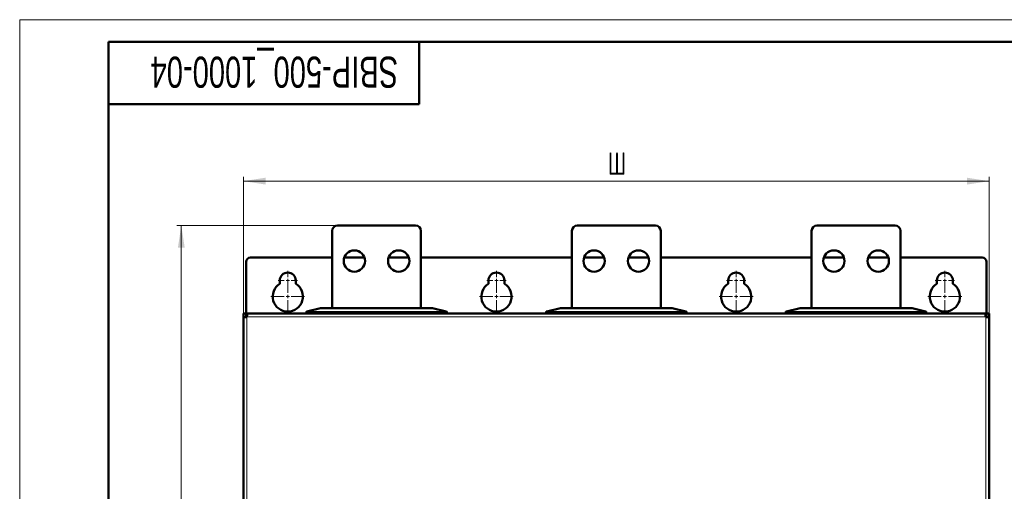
# Model space of a CAD drawing. Header units: millimetres. Extents: x 0 to 594, y 0 to 420.
# Tile 9 of 11: x 0 to 222, y 314 to 420. Entities that reach past the tile are written whole.
import ezdxf

# ---------------------------------------------------------------- set-up
doc = ezdxf.new("R2010")
doc.units = ezdxf.units.MM
doc.layers.add('ОСЕВЫЕ', color=7, linetype='Continuous')
doc.styles.add('SLDTEXTSTYLE0', font='TXT', dxfattribs={"width": 0.7, "bigfont": 'bigfont'})
doc.styles.add('SLDTEXTSTYLE1', font='TXT', dxfattribs={"width": 0.7})
doc.dimstyles.new('SLDDIMSTYLE0', dxfattribs={"dimtxt": 5, "dimasz": 5, "dimexe": 0, "dimexo": 0.0625, "dimgap": 1.25, "dimtad": 2, "dimdec": 1, "dimlfac": 2.5, "dimrnd": 1e-09, "dimzin": 12, "dimdsep": 46, "dimtxsty": 'SLDTEXTSTYLE1', "dimsah": 1, "dimcen": 0.09, "dimadec": 0, "dimazin": 3, "dimtfac": 1, "dimtdec": 3, "dimtofl": 0, "dimtmove": 0, "dimatfit": 3, "dimfxl": 1, "dimfrac": 2, "dimtolj": 1, "dimtzin": 12, "dimarcsym": 0})

# ---------------------------------------------------------------- blocks, each defined once
blk = doc.blocks.new('_D')
at = {"color": 7, "linetype": 'Continuous', "lineweight": 0}
for p, q in [((71.57, 373.63), (35.4, 373.63)), ((36.4, 373.63), (36.4, 76.83)), ((72.37, 76.83), (35.4, 76.83))]:
    blk.add_line(p, q, dxfattribs=at)
at = {"color": 7, "linetype": 'Continuous', "lineweight": 18}
for points in [[(36.4, 373.63), (35.63, 368.63), (37.17, 368.63)], [(36.4, 76.83), (37.17, 81.83), (35.63, 81.83)]]:
    blk.add_solid(points, dxfattribs=at)
at = {"color": 7, "linetype": 'Continuous', "lineweight": 18, "insert": (29.96, 223.63), "char_height": 5, "attachment_point": 1, "rotation": 90, "style": 'SLDTEXTSTYLE0'}
blk.add_mtext('В', dxfattribs=at)
blk = doc.blocks.new('_D_1')
at = {"color": 7, "linetype": 'Continuous', "lineweight": 0}
for p, q in [((50.38, 352.96), (50.38, 384.63)), ((218.38, 352.96), (218.38, 384.63)), ((50.38, 383.63), (218.38, 383.63))]:
    blk.add_line(p, q, dxfattribs=at)
at = {"color": 7, "linetype": 'Continuous', "lineweight": 18}
for points in [[(50.38, 383.63), (55.38, 382.86), (55.38, 384.4)], [(218.38, 383.63), (213.38, 384.4), (213.38, 382.86)]]:
    blk.add_solid(points, dxfattribs=at)
at = {"color": 7, "linetype": 'Continuous', "lineweight": 18, "insert": (132.43, 390.08), "char_height": 5, "attachment_point": 1, "style": 'SLDTEXTSTYLE0'}
blk.add_mtext('Ш', dxfattribs=at)
blk = doc.blocks.new('SW_CENTERMARKSYMBOL_0')
at = {"color": 0, "linetype": 'Continuous', "lineweight": 18}
for p, q in [((-0.8, 0), (-2.2, 0)), ((0, 0), (-0.4, 0)), ((0, 0.8), (0, 2.2)), ((0, 0), (0, 0.4)), ((0, 0), (0, -0.4)), ((0, 0), (0.4, 0)), ((0.8, 0), (2.2, 0)), ((0, -0.8), (0, -2.2))]:
    blk.add_line(p, q, dxfattribs=at)
blk = doc.blocks.new('SW_CENTERMARKSYMBOL_1')
at = {"color": 0, "linetype": 'Continuous', "lineweight": 18}
for p, q in [((0, 0.8), (0, 3.8)), ((-0.8, 0), (-3.8, 0)), ((0, 0), (-0.4, 0)), ((0, 0), (0, 0.4)), ((0, 0), (0, -0.4)), ((0, 0), (0.4, 0)), ((0.8, 0), (3.8, 0)), ((0, -0.8), (0, -3.8))]:
    blk.add_line(p, q, dxfattribs=at)
blk = doc.blocks.new('SW_CENTERMARKSYMBOL_2')
at = {"color": 0, "linetype": 'Continuous', "lineweight": 18}
for p, q in [((-0.8, 0), (-2.2, 0)), ((0, 0), (-0.4, 0)), ((0, 0.8), (0, 2.2)), ((0, 0), (0, 0.4)), ((0, 0), (0, -0.4)), ((0, 0), (0.4, 0)), ((0.8, 0), (2.2, 0)), ((0, -0.8), (0, -2.2))]:
    blk.add_line(p, q, dxfattribs=at)
blk = doc.blocks.new('SW_CENTERMARKSYMBOL_3')
at = {"color": 0, "linetype": 'Continuous', "lineweight": 18}
for p, q in [((0, 0.8), (0, 3.8)), ((-0.8, 0), (-3.8, 0)), ((0, 0), (-0.4, 0)), ((0, 0), (0, 0.4)), ((0, 0), (0, -0.4)), ((0, 0), (0.4, 0)), ((0.8, 0), (3.8, 0)), ((0, -0.8), (0, -3.8))]:
    blk.add_line(p, q, dxfattribs=at)
blk = doc.blocks.new('SW_CENTERMARKSYMBOL_4')
at = {"color": 0, "linetype": 'Continuous', "lineweight": 18}
for p, q in [((-0.8, 0), (-2.2, 0)), ((0, 0), (-0.4, 0)), ((0, 0.8), (0, 2.2)), ((0, 0), (0, 0.4)), ((0, 0), (0, -0.4)), ((0, 0), (0.4, 0)), ((0.8, 0), (2.2, 0)), ((0, -0.8), (0, -2.2))]:
    blk.add_line(p, q, dxfattribs=at)
blk = doc.blocks.new('SW_CENTERMARKSYMBOL_5')
at = {"color": 0, "linetype": 'Continuous', "lineweight": 18}
for p, q in [((0, 0.8), (0, 3.8)), ((-0.8, 0), (-3.8, 0)), ((0, 0), (-0.4, 0)), ((0, 0), (0, 0.4)), ((0, 0), (0, -0.4)), ((0, 0), (0.4, 0)), ((0.8, 0), (3.8, 0)), ((0, -0.8), (0, -3.8))]:
    blk.add_line(p, q, dxfattribs=at)
blk = doc.blocks.new('SW_CENTERMARKSYMBOL_6')
at = {"color": 0, "linetype": 'Continuous', "lineweight": 18}
for p, q in [((-0.8, 0), (-2.2, 0)), ((0, 0), (-0.4, 0)), ((0, 0.8), (0, 2.2)), ((0, 0), (0, 0.4)), ((0, 0), (0, -0.4)), ((0, 0), (0.4, 0)), ((0.8, 0), (2.2, 0)), ((0, -0.8), (0, -2.2))]:
    blk.add_line(p, q, dxfattribs=at)
blk = doc.blocks.new('SW_CENTERMARKSYMBOL_7')
at = {"color": 0, "linetype": 'Continuous', "lineweight": 18}
for p, q in [((0, 0.8), (0, 3.8)), ((-0.8, 0), (-3.8, 0)), ((0, 0), (-0.4, 0)), ((0, 0), (0, 0.4)), ((0, 0), (0, -0.4)), ((0, 0), (0.4, 0)), ((0.8, 0), (3.8, 0)), ((0, -0.8), (0, -3.8))]:
    blk.add_line(p, q, dxfattribs=at)

msp = doc.modelspace()

# ---------------------------------------------------------------- linework, layer by layer
at = {"color": 7, "linetype": 'Continuous', "lineweight": 50}
for p, q in [((589, 415), (20, 415)), ((20, 415), (20, 5)), ((90, 401), (90, 415)), ((20, 401), (90, 401)), ((71.584, 373.631), (89.184, 373.631)), ((125.584, 373.631), (143.184, 373.631)), ((179.584, 373.631), (197.184, 373.631)), ((70.384, 355.031), (70.384, 372.431)), ((90.384, 372.431), (90.384, 355.031)), ((124.384, 355.031), (124.384, 372.431)), ((144.384, 372.431), (144.384, 355.031)), ((178.384, 355.031), (178.384, 372.431)), ((198.384, 372.431), (198.384, 355.031)), ((70.384, 366.431), (51.984, 366.431)), ((77.646, 366.431), (73.121, 366.431)), ((87.646, 366.431), (83.121, 366.431)), ((124.384, 366.431), (90.384, 366.431)), ((131.646, 366.431), (127.121, 366.431)), ((141.646, 366.431), (137.121, 366.431)), ((178.384, 366.431), (144.384, 366.431)), ((185.646, 366.431), (181.121, 366.431)), ((195.646, 366.431), (191.121, 366.431)), ((216.784, 366.431), (198.384, 366.431)), ((50.984, 365.431), (50.984, 353.831)), ((217.784, 353.831), (217.784, 365.431)), ((58.584, 360.516), (58.584, 361.231)), ((62.184, 361.231), (62.184, 360.516)), ((105.584, 360.516), (105.584, 361.231)), ((109.184, 361.231), (109.184, 360.516)), ((159.584, 360.516), (159.584, 361.231)), ((163.184, 361.231), (163.184, 360.516)), ((206.584, 360.516), (206.584, 361.231)), ((210.184, 361.231), (210.184, 360.516)), ((67.776, 355.03), (64.713, 354.264)), ((92.976, 355.031), (67.791, 355.031)), ((96.054, 354.264), (92.991, 355.03)), ((121.776, 355.03), (118.713, 354.264)), ((146.976, 355.031), (121.791, 355.031)), ((150.054, 354.264), (146.991, 355.03)), ((175.776, 355.03), (172.713, 354.264)), ((200.976, 355.031), (175.791, 355.031)), ((204.054, 354.264), (200.991, 355.03)), ((50.384, 353.831), (50.984, 353.831)), ((50.384, 353.831), (50.384, 352.949)), ((50.384, 352.949), (50.384, 97.514)), ((51.266, 353.831), (50.984, 353.831)), ((50.984, 353.018), (50.984, 353.831)), ((50.984, 353.231), (50.988, 353.231)), ((50.984, 353.018), (50.984, 353.151)), ((217.501, 353.831), (51.266, 353.831)), ((64.584, 354.185), (64.584, 353.831)), ((78.895, 353.831), (78.895, 353.871)), ((79.034, 353.871), (78.895, 353.871)), ((79.034, 353.831), (79.034, 353.871)), ((79.117, 353.831), (79.117, 353.871)), ((81.561, 353.871), (80.234, 353.871)), ((81.561, 353.831), (81.561, 353.871)), ((96.184, 353.831), (96.184, 354.185)), ((118.584, 354.185), (118.584, 353.831)), ((133.172, 353.831), (133.172, 353.871)), ((133.284, 353.831), (133.284, 353.871)), ((133.367, 353.871), (133.284, 353.871)), ((133.367, 353.831), (133.367, 353.871)), ((133.605, 353.831), (133.605, 353.871)), ((134.365, 353.831), (134.365, 353.871)), ((135.506, 353.831), (135.506, 353.871)), ((135.561, 353.831), (135.561, 353.871)), ((150.184, 353.831), (150.184, 354.185)), ((172.584, 354.185), (172.584, 353.831)), ((187.006, 353.831), (187.006, 353.871)), ((187.192, 353.871), (187.006, 353.871)), ((187.192, 353.831), (187.192, 353.871)), ((189.407, 353.871), (187.192, 353.871)), ((189.407, 353.831), (189.407, 353.871)), ((189.617, 353.871), (189.407, 353.871)), ((189.617, 353.831), (189.617, 353.871)), ((204.184, 353.831), (204.184, 354.185)), ((217.784, 353.831), (217.501, 353.831)), ((217.779, 353.231), (217.784, 353.231)), ((217.784, 353.831), (217.784, 353.018)), ((218.384, 353.831), (217.784, 353.831)), ((217.784, 353.151), (217.784, 353.018)), ((218.384, 352.949), (218.384, 353.831)), ((218.384, 97.514), (218.384, 352.949))]:
    msp.add_line(p, q, dxfattribs=at)
at = {"color": 9, "linetype": 'Continuous', "lineweight": 18}
for p, q in [((64.727, 354.264), (67.791, 355.03)), ((67.791, 355.031), (67.791, 355.03)), ((67.791, 355.03), (92.976, 355.03)), ((92.976, 355.03), (92.976, 355.031)), ((92.976, 355.03), (96.04, 354.264)), ((118.727, 354.264), (121.791, 355.03)), ((121.791, 355.031), (121.791, 355.03)), ((121.791, 355.03), (146.976, 355.03)), ((146.976, 355.03), (146.976, 355.031)), ((146.976, 355.03), (150.04, 354.264)), ((172.727, 354.264), (175.791, 355.03)), ((175.791, 355.031), (175.791, 355.03)), ((175.791, 355.03), (200.976, 355.03)), ((200.976, 355.03), (200.976, 355.031)), ((200.976, 355.03), (204.04, 354.264)), ((217.584, 353.031), (51.184, 353.031)), ((51.184, 353.031), (51.184, 97.431)), ((95.784, 354.241), (64.984, 354.241)), ((64.984, 354.182), (64.984, 354.241)), ((64.984, 353.831), (64.984, 354.182)), ((64.984, 354.182), (95.784, 354.182)), ((80.234, 353.871), (80.234, 353.831)), ((95.784, 354.241), (95.784, 354.182)), ((95.784, 354.182), (95.784, 353.831)), ((149.784, 354.241), (118.984, 354.241)), ((118.984, 354.182), (118.984, 354.241)), ((118.984, 353.831), (118.984, 354.182)), ((118.984, 354.182), (149.784, 354.182)), ((149.784, 354.241), (149.784, 354.182)), ((149.784, 354.182), (149.784, 353.831)), ((203.784, 354.241), (172.984, 354.241)), ((172.984, 354.182), (172.984, 354.241)), ((172.984, 354.182), (203.784, 354.182)), ((172.984, 353.831), (172.984, 354.182)), ((203.784, 354.241), (203.784, 354.182)), ((203.784, 354.182), (203.784, 353.831)), ((217.584, 97.431), (217.584, 353.031))]:
    msp.add_line(p, q, dxfattribs=at)
at = {"color": 7, "linetype": 'Continuous', "lineweight": 50, "flags": 128}
for points in [[(64.584, 354.185), (64.584, 354.195), (64.585, 354.197)], [(96.184, 354.185), (96.183, 354.195), (96.182, 354.197)], [(118.584, 354.185), (118.584, 354.195), (118.585, 354.197)], [(150.184, 354.185), (150.183, 354.195), (150.182, 354.197)], [(172.584, 354.185), (172.584, 354.195), (172.585, 354.197)], [(204.184, 354.185), (204.183, 354.195), (204.182, 354.197)]]:
    msp.add_lwpolyline(points, dxfattribs=at)
at = {"color": 7, "linetype": 'Continuous', "lineweight": 50}
for centre in [(75.384, 365.631), (85.384, 365.631), (129.384, 365.631), (139.384, 365.631), (183.384, 365.631), (193.384, 365.631)]:
    msp.add_circle(centre, 2.4, dxfattribs=at)
for centre, radius, start, end in [((71.584, 372.431), 1.2, 90, 180), ((89.184, 372.431), 1.2, 0, 90), ((125.584, 372.431), 1.2, 90, 180), ((143.184, 372.431), 1.2, 0, 90), ((179.584, 372.431), 1.2, 90, 180), ((197.184, 372.431), 1.2, 0, 90), ((51.984, 365.431), 1, 90, 180), ((216.784, 365.431), 1, 0, 90), ((60.384, 361.231), 1.8, 360, 180), ((107.384, 361.231), 1.8, 0, 180), ((161.384, 361.231), 1.8, 360, 180), ((208.384, 361.231), 1.8, 0, 180), ((60.384, 357.631), 3.4, 121.96572, 58.03428), ((107.384, 357.631), 3.4, 121.96572, 58.03428), ((161.384, 357.631), 3.4, 121.96572, 58.03428), ((208.384, 357.631), 3.4, 121.96572, 58.03428), ((67.791, 354.971), 0.06, 90, 104.03624), ((92.976, 354.971), 0.06, 75.96376, 90), ((121.791, 354.971), 0.06, 90, 104.03624), ((146.976, 354.971), 0.06, 75.96376, 90), ((175.791, 354.971), 0.06, 90, 104.03624), ((200.976, 354.971), 0.06, 75.96376, 90), ((51.664, 353.151), 0.68, 129.76549, 180), ((64.644, 354.185), 0.06, 104.03624, 131.43476), ((96.124, 354.185), 0.06, 48.56524, 75.96376), ((118.644, 354.185), 0.06, 104.03624, 131.43476), ((150.124, 354.185), 0.06, 48.56524, 75.96376), ((172.644, 354.185), 0.06, 104.03624, 131.43476), ((204.124, 354.185), 0.06, 48.56524, 75.96376), ((217.104, 353.151), 0.68, 0, 50.03847)]:
    msp.add_arc(centre, radius, start, end, dxfattribs=at)
at = {"color": 9, "linetype": 'Continuous', "lineweight": 18}
for centre, start, end in [((67.785, 354.994), 81.03941, 103.8893), ((92.982, 354.994), 76.1107, 98.96059), ((121.785, 354.994), 81.03941, 103.8893), ((146.982, 354.994), 76.1107, 98.96059), ((175.785, 354.994), 81.03941, 103.8893), ((200.982, 354.994), 76.1107, 98.96059), ((64.722, 354.228), 81.03941, 103.8893), ((96.045, 354.228), 76.1107, 98.96059), ((118.722, 354.228), 81.03941, 103.8893), ((150.045, 354.228), 76.1107, 98.96059), ((172.722, 354.228), 81.03941, 103.8893), ((204.045, 354.228), 76.1107, 98.96059)]:
    msp.add_arc(centre, 0.0368, start, end, dxfattribs=at)
at = {"color": 7, "linetype": 'Continuous', "lineweight": 50}
for points in [[(51.184, 353.031), (51.079, 353.025), (50.869, 353.011), (50.605, 352.99), (50.42, 352.969), (50.396, 352.956), (50.384, 352.949)], [(51.266, 353.831), (51.26, 353.819), (51.246, 353.795), (51.225, 353.61), (51.204, 353.346), (51.19, 353.136), (51.184, 353.031)], [(217.584, 353.031), (217.577, 353.136), (217.563, 353.346), (217.542, 353.61), (217.521, 353.795), (217.508, 353.819), (217.501, 353.831)], [(218.384, 352.949), (218.372, 352.956), (218.348, 352.969), (218.163, 352.99), (217.898, 353.011), (217.688, 353.025), (217.584, 353.031)]]:
    msp.add_open_spline(points, degree=3, dxfattribs=at)
at = {"color": 9, "linetype": 'Continuous', "lineweight": 18}
for points, knots in [([(64.682, 354.206), (64.653, 354.199), (64.597, 354.188), (64.588, 354.186), (64.584, 354.185)], [0, 0, 0, 0, 0.51244836, 1, 1, 1, 1]), ([(64.727, 354.264), (64.724, 354.264), (64.717, 354.262), (64.707, 354.255), (64.696, 354.244), (64.686, 354.226), (64.683, 354.212), (64.682, 354.206)], [0, 0, 0, 0, 0.1601322, 0.2971518, 0.5007314, 0.7689003, 1, 1, 1, 1]), ([(64.984, 354.182), (64.957, 354.183), (64.901, 354.183), (64.821, 354.188), (64.745, 354.195), (64.703, 354.202), (64.682, 354.206)], [0, 0, 0, 0, 0.2371058, 0.4826365, 0.7368555, 1, 1, 1, 1]), ([(64.984, 354.241), (64.959, 354.241), (64.911, 354.242), (64.842, 354.247), (64.778, 354.254), (64.744, 354.261), (64.727, 354.264)], [0, 0, 0, 0, 0.2482693, 0.4984545, 0.7479818, 1, 1, 1, 1]), ([(96.04, 354.264), (96.023, 354.261), (95.989, 354.254), (95.925, 354.247), (95.856, 354.242), (95.808, 354.241), (95.784, 354.241)], [0, 0, 0, 0, 0.2504979, 0.5014747, 0.7502283, 1, 1, 1, 1]), ([(96.085, 354.206), (96.064, 354.202), (96.023, 354.195), (95.946, 354.188), (95.866, 354.183), (95.811, 354.183), (95.784, 354.182)], [0, 0, 0, 0, 0.26314451, 0.51736354, 0.76289417, 1, 1, 1, 1]), ([(96.054, 354.264), (96.06, 354.262), (96.069, 354.258), (96.08, 354.243), (96.086, 354.226), (96.085, 354.212), (96.085, 354.206)], [0, 0, 0, 0, 0.2789776, 0.4999496, 0.7578754, 1, 1, 1, 1]), ([(96.184, 354.185), (96.179, 354.186), (96.17, 354.188), (96.114, 354.199), (96.085, 354.206)], [0, 0, 0, 0, 0.4875516, 1, 1, 1, 1]), ([(118.682, 354.206), (118.653, 354.199), (118.597, 354.188), (118.588, 354.186), (118.584, 354.185)], [0, 0, 0, 0, 0.5124484, 1, 1, 1, 1]), ([(118.727, 354.264), (118.724, 354.264), (118.717, 354.262), (118.707, 354.255), (118.696, 354.244), (118.686, 354.226), (118.683, 354.212), (118.682, 354.206)], [0, 0, 0, 0, 0.1601322, 0.2971518, 0.5007314, 0.7689003, 1, 1, 1, 1]), ([(118.984, 354.182), (118.957, 354.183), (118.901, 354.183), (118.821, 354.188), (118.745, 354.195), (118.703, 354.202), (118.682, 354.206)], [0, 0, 0, 0, 0.2371058, 0.4826365, 0.7368555, 1, 1, 1, 1]), ([(118.984, 354.241), (118.959, 354.241), (118.911, 354.242), (118.842, 354.247), (118.778, 354.254), (118.744, 354.261), (118.727, 354.264)], [0, 0, 0, 0, 0.2482693, 0.4984545, 0.7479818, 1, 1, 1, 1]), ([(150.04, 354.264), (150.023, 354.261), (149.989, 354.254), (149.925, 354.247), (149.856, 354.242), (149.808, 354.241), (149.784, 354.241)], [0, 0, 0, 0, 0.2504979, 0.5014747, 0.7502283, 1, 1, 1, 1]), ([(150.085, 354.206), (150.064, 354.202), (150.023, 354.195), (149.946, 354.188), (149.866, 354.183), (149.811, 354.183), (149.784, 354.182)], [0, 0, 0, 0, 0.2631445, 0.5173635, 0.7628942, 1, 1, 1, 1]), ([(150.054, 354.264), (150.06, 354.262), (150.069, 354.258), (150.08, 354.243), (150.086, 354.226), (150.085, 354.212), (150.085, 354.206)], [0, 0, 0, 0, 0.2789776, 0.4999496, 0.7578754, 1, 1, 1, 1]), ([(150.184, 354.185), (150.179, 354.186), (150.17, 354.188), (150.114, 354.199), (150.085, 354.206)], [0, 0, 0, 0, 0.4875516, 1, 1, 1, 1]), ([(172.682, 354.206), (172.653, 354.199), (172.597, 354.188), (172.588, 354.186), (172.584, 354.185)], [0, 0, 0, 0, 0.5124484, 1, 1, 1, 1]), ([(172.727, 354.264), (172.724, 354.264), (172.717, 354.262), (172.707, 354.255), (172.696, 354.244), (172.686, 354.226), (172.683, 354.212), (172.682, 354.206)], [0, 0, 0, 0, 0.1601322, 0.2971518, 0.5007314, 0.7689003, 1, 1, 1, 1]), ([(172.984, 354.182), (172.957, 354.183), (172.901, 354.183), (172.821, 354.188), (172.745, 354.195), (172.703, 354.202), (172.682, 354.206)], [0, 0, 0, 0, 0.2371058, 0.4826365, 0.7368555, 1, 1, 1, 1]), ([(172.984, 354.241), (172.959, 354.241), (172.911, 354.242), (172.842, 354.247), (172.778, 354.254), (172.744, 354.261), (172.727, 354.264)], [0, 0, 0, 0, 0.2482693, 0.4984545, 0.7479818, 1, 1, 1, 1]), ([(204.04, 354.264), (204.023, 354.261), (203.989, 354.254), (203.925, 354.247), (203.856, 354.242), (203.808, 354.241), (203.784, 354.241)], [0, 0, 0, 0, 0.2504979, 0.5014747, 0.7502283, 1, 1, 1, 1]), ([(204.085, 354.206), (204.064, 354.202), (204.023, 354.195), (203.946, 354.188), (203.866, 354.183), (203.811, 354.183), (203.784, 354.182)], [0, 0, 0, 0, 0.26314451, 0.51736354, 0.76289417, 1, 1, 1, 1]), ([(204.054, 354.264), (204.06, 354.262), (204.069, 354.258), (204.08, 354.243), (204.086, 354.226), (204.085, 354.212), (204.085, 354.206)], [0, 0, 0, 0, 0.2789776, 0.4999496, 0.7578754, 1, 1, 1, 1]), ([(204.184, 354.185), (204.179, 354.186), (204.17, 354.188), (204.114, 354.199), (204.085, 354.206)], [0, 0, 0, 0, 0.4875516, 1, 1, 1, 1])]:
    msp.add_open_spline(points, degree=3, knots=knots, dxfattribs=at)
at = {"color": 7, "linetype": 'Continuous', "lineweight": 50}
for points, knots in [([(64.611, 354.235), (64.607, 354.232), (64.599, 354.226), (64.591, 354.213), (64.585, 354.199), (64.585, 354.19), (64.585, 354.185)], [0, 0, 0, 0, 0.25009522, 0.50433895, 0.75622683, 1, 1, 1, 1]), ([(64.713, 354.264), (64.689, 354.258), (64.641, 354.246), (64.633, 354.244), (64.629, 354.243)], [0, 0, 0, 0, 0.5017868, 1, 1, 1, 1]), ([(64.682, 354.206), (64.682, 354.212), (64.681, 354.226), (64.687, 354.243), (64.698, 354.258), (64.707, 354.262), (64.713, 354.264)], [0, 0, 0, 0, 0.2421484, 0.5000503, 0.721056, 1, 1, 1, 1]), ([(79.117, 353.871), (79.108, 353.871), (79.082, 353.871), (79.053, 353.871), (79.034, 353.871)], [0, 0, 0, 0, 0.3313234, 1, 1, 1, 1]), ([(80.234, 353.871), (80.207, 353.871), (80.074, 353.871), (79.832, 353.871), (79.544, 353.871), (79.316, 353.871), (79.202, 353.871), (79.129, 353.871), (79.122, 353.871), (79.117, 353.871)], [0, 0, 0, 0, 0.0481792, 0.2416914, 0.4360999, 0.5912494, 0.7472549, 0.8210404, 1, 1, 1, 1]), ([(96.085, 354.206), (96.084, 354.212), (96.081, 354.226), (96.072, 354.244), (96.06, 354.255), (96.05, 354.262), (96.043, 354.264), (96.04, 354.264)], [0, 0, 0, 0, 0.231119, 0.4992687, 0.7028846, 0.8398956, 1, 1, 1, 1]), ([(96.138, 354.243), (96.134, 354.244), (96.126, 354.246), (96.078, 354.258), (96.054, 354.264)], [0, 0, 0, 0, 0.4982132, 1, 1, 1, 1]), ([(96.182, 354.185), (96.182, 354.19), (96.182, 354.199), (96.177, 354.213), (96.168, 354.226), (96.16, 354.232), (96.156, 354.235)], [0, 0, 0, 0, 0.2437732, 0.495661, 0.7499048, 1, 1, 1, 1]), ([(118.611, 354.235), (118.607, 354.232), (118.599, 354.226), (118.591, 354.213), (118.585, 354.199), (118.585, 354.19), (118.585, 354.185)], [0, 0, 0, 0, 0.2500952, 0.504339, 0.7562268, 1, 1, 1, 1]), ([(118.713, 354.264), (118.689, 354.258), (118.641, 354.246), (118.633, 354.244), (118.629, 354.243)], [0, 0, 0, 0, 0.5017868, 1, 1, 1, 1]), ([(118.682, 354.206), (118.682, 354.212), (118.681, 354.226), (118.687, 354.243), (118.698, 354.258), (118.707, 354.262), (118.713, 354.264)], [0, 0, 0, 0, 0.2421484, 0.5000503, 0.721056, 1, 1, 1, 1]), ([(133.218, 353.871), (133.199, 353.871), (133.173, 353.871), (133.173, 353.871), (133.172, 353.871)], [0, 0, 0, 0, 0.7440211, 1, 1, 1, 1]), ([(133.605, 353.871), (133.578, 353.871), (133.524, 353.871), (133.452, 353.871), (133.4, 353.871), (133.378, 353.871), (133.367, 353.871)], [0, 0, 0, 0, 0.2608467, 0.5252365, 0.7752996, 1, 1, 1, 1]), ([(134.365, 353.871), (134.338, 353.871), (134.204, 353.871), (133.949, 353.871), (133.725, 353.871), (133.605, 353.871)], [0, 0, 0, 0, 0.1024954, 0.5164456, 1, 1, 1, 1]), ([(135.506, 353.871), (135.505, 353.871), (135.502, 353.871), (135.454, 353.871), (135.355, 353.871), (135.213, 353.871), (135.035, 353.871), (134.736, 353.871), (134.523, 353.871), (134.365, 353.871)], [0, 0, 0, 0, 0.0478171, 0.2044427, 0.3105775, 0.4167123, 0.622375, 0.7198357, 1, 1, 1, 1]), ([(150.085, 354.206), (150.084, 354.212), (150.081, 354.226), (150.072, 354.244), (150.06, 354.255), (150.05, 354.262), (150.043, 354.264), (150.04, 354.264)], [0, 0, 0, 0, 0.231119, 0.4992687, 0.7028846, 0.8398956, 1, 1, 1, 1]), ([(150.138, 354.243), (150.134, 354.244), (150.126, 354.246), (150.078, 354.258), (150.054, 354.264)], [0, 0, 0, 0, 0.4982132, 1, 1, 1, 1]), ([(150.182, 354.185), (150.182, 354.19), (150.182, 354.199), (150.177, 354.213), (150.168, 354.226), (150.16, 354.232), (150.156, 354.235)], [0, 0, 0, 0, 0.2437732, 0.495661, 0.7499048, 1, 1, 1, 1]), ([(172.611, 354.235), (172.607, 354.232), (172.599, 354.226), (172.591, 354.213), (172.585, 354.199), (172.585, 354.19), (172.585, 354.185)], [0, 0, 0, 0, 0.2500952, 0.504339, 0.7562268, 1, 1, 1, 1]), ([(172.713, 354.264), (172.689, 354.258), (172.641, 354.246), (172.633, 354.244), (172.629, 354.243)], [0, 0, 0, 0, 0.5017868, 1, 1, 1, 1]), ([(172.682, 354.206), (172.682, 354.212), (172.681, 354.226), (172.687, 354.243), (172.698, 354.258), (172.707, 354.262), (172.713, 354.264)], [0, 0, 0, 0, 0.24214836, 0.5000503, 0.72105603, 1, 1, 1, 1]), ([(204.085, 354.206), (204.084, 354.212), (204.081, 354.226), (204.072, 354.244), (204.06, 354.255), (204.05, 354.262), (204.043, 354.264), (204.04, 354.264)], [0, 0, 0, 0, 0.231119, 0.4992687, 0.7028846, 0.8398956, 1, 1, 1, 1]), ([(204.138, 354.243), (204.134, 354.244), (204.126, 354.246), (204.078, 354.258), (204.054, 354.264)], [0, 0, 0, 0, 0.4982132, 1, 1, 1, 1]), ([(204.182, 354.185), (204.182, 354.19), (204.182, 354.199), (204.177, 354.213), (204.168, 354.226), (204.16, 354.232), (204.156, 354.235)], [0, 0, 0, 0, 0.2437732, 0.495661, 0.7499048, 1, 1, 1, 1])]:
    msp.add_open_spline(points, degree=3, knots=knots, dxfattribs=at)
at = {"layer": 'ОСЕВЫЕ', "lineweight": 18}
for q in [(594, 420), (0, 0)]:
    msp.add_line((0, 420), q, dxfattribs=at)

# ---------------------------------------------------------------- block references
at = {"color": 7, "linetype": 'Continuous', "lineweight": 0}
for name, p in [('SW_CENTERMARKSYMBOL_0', (60.384, 361.231)), ('SW_CENTERMARKSYMBOL_2', (107.384, 361.231)), ('SW_CENTERMARKSYMBOL_4', (161.384, 361.231)), ('SW_CENTERMARKSYMBOL_6', (208.384, 361.231)), ('SW_CENTERMARKSYMBOL_1', (60.384, 357.631)), ('SW_CENTERMARKSYMBOL_3', (107.384, 357.631)), ('SW_CENTERMARKSYMBOL_5', (161.384, 357.631)), ('SW_CENTERMARKSYMBOL_7', (208.384, 357.631))]:
    msp.add_blockref(name, p, dxfattribs=at)

# ---------------------------------------------------------------- texts
at = {"color": 7, "linetype": 'Continuous', "lineweight": 0, "insert": (57.358, 404.68), "char_height": 7, "attachment_point": 2, "rotation": 180, "style": 'SLDTEXTSTYLE1'}
msp.add_mtext('SBIP-500_1000-04', dxfattribs=at)

# ---------------------------------------------------------------- dimensions: what is measured, and where the dimension line sits
at = {"color": 7, "linetype": 'Continuous', "lineweight": 18}
dim = msp.add_linear_dim(base=(218.384, 383.631), p1=(50.384, 352.949), p2=(218.384, 352.949), text='Ш', dimstyle='SLDDIMSTYLE0', dxfattribs=at)
dim.commit()
dim.dimension.update_dxf_attribs({"geometry": '_D_1', "text_midpoint": (134.384, 383.631), "dimtype": 160})
dim = msp.add_linear_dim(base=(36.404, 76.831), p1=(71.584, 373.631), p2=(72.384, 76.831), angle=90, text='В', dimstyle='SLDDIMSTYLE0', dxfattribs=at)
dim.commit()
dim.dimension.update_dxf_attribs({"geometry": '_D', "text_midpoint": (36.404, 225.231), "dimtype": 160})

doc.saveas('drawing.dxf')
